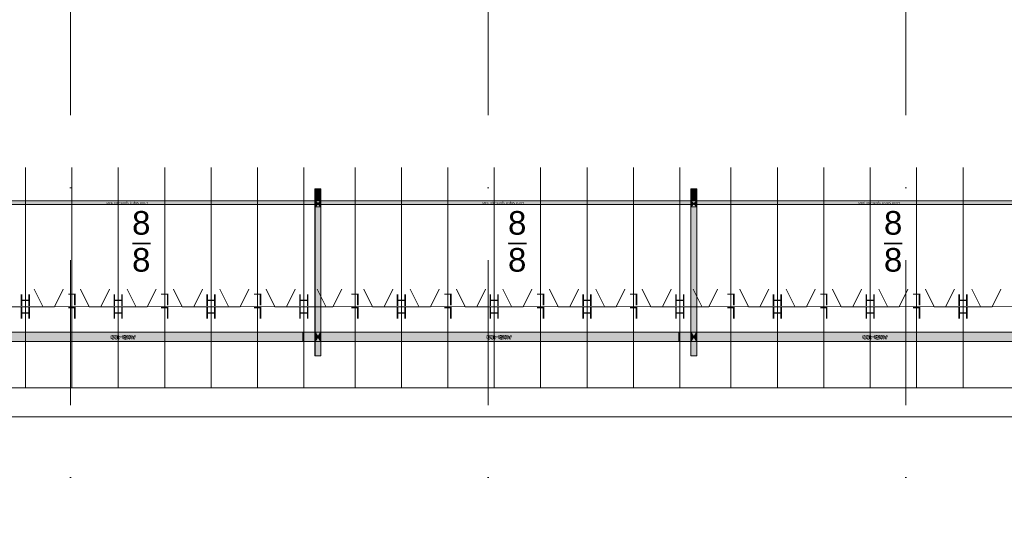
# Model space of a CAD drawing. Header units: millimetres. Extents: x -54205 to 99702, y -35458 to 70878.
# Tile 8 of 226: x -27187 to -18703, y 5666 to 9941. Entities that reach past the tile are written whole.
import ezdxf
from ezdxf.enums import TextEntityAlignment as Align

# ---------------------------------------------------------------- set-up
doc = ezdxf.new("R2010")
doc.units = ezdxf.units.MM
doc.header["$MEASUREMENT"] = 0
doc.linetypes.add('streep-punt', pattern=[2500, 1250, -625, 0, -625])
for name, color, linetype in [('21_0 NC Buitenwanden', 7, 'Continuous'), ('23 Vloeren', 7, 'Continuous'), ('New_Klaver bicycle parking', 7, 'Continuous'), ('New_Klaver bicycle parking 2D arcering', 7, 'Continuous'), ('New_Ruimtefuncties Zone omranding', 7, 'Continuous'), ('Stramien', 7, 'Continuous')]:
    doc.layers.add(name, color=color, linetype=linetype)
doc.styles.add('GENERATED_STYLE_1', font='arial.ttf')

# ---------------------------------------------------------------- blocks, each defined once
blk = doc.blocks.new('Slab_4_1', base_point=(-44650, 6765.6))
at = {"layer": '23 Vloeren', "color": 255, "linetype": 'Continuous', "lineweight": 0, "flags": 128}
blk.add_lwpolyline([(-44650, 6765.6), (-1600, 6765.6), (-1600, 23965.6), (-44650, 23965.6), (-44650, 16590.6), (-51700, 16590.6), (-51700, 13865.6), (-52800, 13865.6), (-52800, 9270.9), (-49663.7, 9270.9), (-49663.7, 6615.6), (-47450, 6615.6), (-47450, 8365.5), (-45550, 8365.5), (-45550, 13865.6), (-44650, 13865.6)], close=True, dxfattribs=at)
blk = doc.blocks.new('Wall_85_1', base_point=(-770, 6765.6))
at = {"layer": '21_0 NC Buitenwanden', "color": 1, "linetype": 'Continuous', "lineweight": 0, "flags": 128}
for points in [[(-1600, 6765.6), (-44650, 6765.6)], [(-44650, 6515.6), (-1100, 6515.6)]]:
    blk.add_lwpolyline(points, dxfattribs=at)
blk = doc.blocks.new('Standard grid marker')
at = {"layer": 'Stramien', "color": 1, "linetype": 'streep-punt', "lineweight": 0}
blk.add_line((1000, 0), (61400.2, 0), dxfattribs=at)
at = {"layer": 'Stramien', "color": 2, "lineweight": 0, "style": 'GENERATED_STYLE_1'}
for tag, p in [('AC_MarkerText_1_0', (-245, -80)), ('AC_MarkerText_1_1', (63155.2, -80))]:
    blk.add_attdef(tag, text='', height=350, rotation=270, dxfattribs=at).set_placement(p, align=Align.TOP_CENTER)

msp = doc.modelspace()

# ---------------------------------------------------------------- hatches: boundary and pattern name
at = {"layer": 'New_Klaver bicycle parking 2D arcering', "linetype": 'Continuous', "lineweight": 0, "true_color": 0x778488}
for points in [[(-24592.1, 8481.3), (-24642, 8481.3), (-24642, 8377.3), (-24592.1, 8377.3)], [(-21352.6, 8481.3), (-21402.6, 8481.3), (-21402.6, 8377.3), (-21352.6, 8377.3)], [(-36350.1, 8372.2), (-36350.1, 8343.6), (-8395.1, 8343.6), (-8395.1, 8372.2)], [(-24617, 8352.3), (-24642, 8377.3), (-24642, 8327.3)], [(-24592.1, 8327.3), (-24642, 8327.3), (-24642, 7245.5), (-24592.1, 7245.5)], [(-24592.1, 8377.3), (-24617, 8352.3), (-24592.1, 8327.3)], [(-21377.6, 8352.3), (-21402.6, 8377.3), (-21402.6, 8327.3)], [(-21352.6, 8327.3), (-21402.6, 8327.3), (-21402.6, 7245.5), (-21352.6, 7245.5)], [(-21352.6, 8377.3), (-21377.6, 8352.3), (-21352.6, 8327.3)], [(-36350.1, 7239.8), (-36350.1, 7160.5), (-8395.1, 7160.5), (-8395.1, 7239.8)], [(-24642, 7165.5), (-24642, 7245.5), (-27831.4, 7245.5), (-27831.4, 7165.5)], [(-24642, 7165.5), (-24617, 7205.5), (-24642, 7245.5)], [(-24592.1, 7245.5), (-24617, 7205.5), (-24592.1, 7165.5)], [(-21402.6, 7165.5), (-21402.6, 7245.5), (-24592.1, 7245.5), (-24592.1, 7165.5)], [(-21402.6, 7165.5), (-21377.6, 7205.5), (-21402.6, 7245.5)], [(-21352.6, 7245.5), (-21377.6, 7205.5), (-21352.6, 7165.5)], [(-18163.2, 7165.5), (-18163.2, 7245.5), (-21352.6, 7245.5), (-21352.6, 7165.5)], [(-24642, 7042.6), (-24592.1, 7042.6), (-24592.1, 7165.5), (-24642, 7165.5)], [(-21402.6, 7042.6), (-21352.6, 7042.6), (-21352.6, 7165.5), (-21402.6, 7165.5)]]:
    msp.add_hatch(color=8, dxfattribs=at).paths.add_polyline_path(points)

# ---------------------------------------------------------------- linework, layer by layer
at = {"layer": 'New_Klaver bicycle parking', "color": 8, "linetype": 'Continuous', "lineweight": 0, "true_color": 0x778488}
for points in [[(-27136.6, 6765.6), (-27136.6, 8665)], [(-27136.6, 6765.6), (-27136.6, 8665)], [(-26736.7, 6765.6), (-26736.7, 8665)], [(-26736.7, 6765.6), (-26736.7, 8665)], [(-26336.8, 6765.6), (-26336.8, 8665)], [(-26336.8, 6765.6), (-26336.8, 8665)], [(-25936.8, 6765.6), (-25936.8, 8665)], [(-25936.8, 6765.6), (-25936.8, 8665)], [(-25536.9, 6765.6), (-25536.9, 8665)], [(-25536.9, 6765.6), (-25536.9, 8665)], [(-25137, 6765.6), (-25137, 8665)], [(-25137, 6765.6), (-25137, 8665)], [(-24737, 6765.6), (-24737, 8665)], [(-24737, 6765.6), (-24737, 8665)], [(-24297.1, 6765.6), (-24297.1, 8665)], [(-24297.1, 6765.6), (-24297.1, 8665)], [(-23897.2, 6765.6), (-23897.2, 8665)], [(-23897.2, 6765.6), (-23897.2, 8665)], [(-23497.3, 6765.6), (-23497.3, 8665)], [(-23497.3, 6765.6), (-23497.3, 8665)], [(-23097.3, 6765.6), (-23097.3, 8665)], [(-23097.3, 6765.6), (-23097.3, 8665)], [(-22697.7, 6765.6), (-22697.7, 8665)], [(-22697.7, 6765.6), (-22697.7, 8665)], [(-22297.8, 6765.6), (-22297.8, 8665)], [(-22297.8, 6765.6), (-22297.8, 8665)], [(-21897.8, 6765.6), (-21897.8, 8665)], [(-21897.8, 6765.6), (-21897.8, 8665)], [(-21497.9, 6765.6), (-21497.9, 8665)], [(-21497.9, 6765.6), (-21497.9, 8665)], [(-21058, 6765.6), (-21058, 8665)], [(-21058, 6765.6), (-21058, 8665)], [(-20658.1, 6765.6), (-20658.1, 8665)], [(-20658.1, 6765.6), (-20658.1, 8665)], [(-20258.1, 6765.6), (-20258.1, 8665)], [(-20258.1, 6765.6), (-20258.1, 8665)], [(-19858.2, 6765.6), (-19858.2, 8665)], [(-19858.2, 6765.6), (-19858.2, 8665)], [(-19458.2, 6765.6), (-19458.2, 8665)], [(-19458.2, 6765.6), (-19458.2, 8665)], [(-19058.3, 6765.6), (-19058.3, 8665)], [(-19058.3, 6765.6), (-19058.3, 8665)], [(-24592.1, 7042.5), (-24642.2, 7042.5), (-24642.2, 8481.1), (-24592.1, 8481.1)], [(-24592.1, 7042.5), (-24592.1, 8481.1)], [(-21352.9, 7042.5), (-21402.7, 7042.5), (-21402.7, 8481.1), (-21352.9, 8481.1)], [(-21352.9, 7042.5), (-21352.9, 8481.1)], [(-24592.1, 8377.1), (-24642.2, 8377.1), (-24592.1, 8327.3), (-24642.2, 8327.3)], [(-24592.1, 8377.1), (-24642.2, 8327.3)], [(-21352.9, 8377.1), (-21402.7, 8377.1), (-21352.9, 8327.3), (-21402.7, 8327.3)], [(-21352.9, 8377.1), (-21402.7, 8327.3)], [(-26060.5, 8013.3), (-26215.6, 8013.3)], [(-26060.2, 8006.3), (-26215.6, 8006.3)], [(-22821.1, 8013.3), (-22976.5, 8013.3)], [(-22821.1, 8006.3), (-22976.2, 8006.3)], [(-19581.6, 8013.3), (-19737, 8013.3)], [(-19581.6, 8006.3), (-19736.7, 8006.3)], [(-26986.6, 7465.5), (-27061.8, 7615.6)], [(-26986.6, 7465.5), (-27061.8, 7615.6)], [(-26886.7, 7465.2), (-26811.9, 7615.2)], [(-26886.7, 7465.2), (-26811.9, 7615.2)], [(-26586.7, 7465.2), (-26661.9, 7615.2)], [(-26586.7, 7465.2), (-26661.9, 7615.2)], [(-26486.8, 7465.2), (-26411.9, 7615.2)], [(-26486.8, 7465.2), (-26411.9, 7615.2)], [(-26186.8, 7465.5), (-26261.9, 7615.6)], [(-26186.8, 7465.5), (-26261.9, 7615.6)], [(-26086.9, 7465.2), (-26012, 7615.2)], [(-26086.9, 7465.2), (-26012, 7615.2)], [(-25787.1, 7465.2), (-25862, 7615.2)], [(-25787.1, 7465.2), (-25862, 7615.2)], [(-25686.9, 7465.2), (-25612.1, 7615.2)], [(-25686.9, 7465.2), (-25612.1, 7615.2)], [(-25387.2, 7465.5), (-25462.1, 7615.6)], [(-25387.2, 7465.5), (-25462.1, 7615.6)], [(-25287, 7465.2), (-25212.1, 7615.2)], [(-25287, 7465.2), (-25212.1, 7615.2)], [(-24987.3, 7465.2), (-25062.1, 7615.2)], [(-24987.3, 7465.2), (-25062.1, 7615.2)], [(-24887, 7465.2), (-24812.2, 7615.2)], [(-24887, 7465.2), (-24812.2, 7615.2)], [(-24547.4, 7465.5), (-24622.2, 7615.6)], [(-24547.4, 7465.5), (-24622.2, 7615.6)], [(-24487.1, 7465.2), (-24412.3, 7615.2)], [(-24487.1, 7465.2), (-24412.3, 7615.2)], [(-24147.4, 7465.2), (-24222.3, 7615.2)], [(-24147.4, 7465.2), (-24222.3, 7615.2)], [(-24047.2, 7465.2), (-23972.4, 7615.2)], [(-24047.2, 7465.2), (-23972.4, 7615.2)], [(-23747.5, 7465.5), (-23822.3, 7615.6)], [(-23747.5, 7465.5), (-23822.3, 7615.6)], [(-23647.3, 7465.2), (-23572.4, 7615.2)], [(-23647.3, 7465.2), (-23572.4, 7615.2)], [(-23347.6, 7465.2), (-23422.4, 7615.2)], [(-23347.6, 7465.2), (-23422.4, 7615.2)], [(-23247.3, 7465.2), (-23172.5, 7615.2)], [(-23247.3, 7465.2), (-23172.5, 7615.2)], [(-22947.6, 7465.5), (-23022.5, 7615.6)], [(-22947.6, 7465.5), (-23022.5, 7615.6)], [(-22847.4, 7465.2), (-22772.5, 7615.2)], [(-22847.4, 7465.2), (-22772.5, 7615.2)], [(-22547.7, 7465.2), (-22622.5, 7615.2)], [(-22547.7, 7465.2), (-22622.5, 7615.2)], [(-22447.5, 7465.2), (-22372.6, 7615.2)], [(-22447.5, 7465.2), (-22372.6, 7615.2)], [(-22147.7, 7465.5), (-22222.6, 7615.6)], [(-22147.7, 7465.5), (-22222.6, 7615.6)], [(-22047.5, 7465.2), (-21972.7, 7615.2)], [(-22047.5, 7465.2), (-21972.7, 7615.2)], [(-21747.8, 7465.2), (-21822.7, 7615.2)], [(-21747.8, 7465.2), (-21822.7, 7615.2)], [(-21647.6, 7465.2), (-21572.7, 7615.2)], [(-21647.6, 7465.2), (-21572.7, 7615.2)], [(-21307.9, 7465.5), (-21382.8, 7615.6)], [(-21307.9, 7465.5), (-21382.8, 7615.6)], [(-21248, 7465.2), (-21172.8, 7615.2)], [(-21248, 7465.2), (-21172.8, 7615.2)], [(-20908, 7465.2), (-20982.8, 7615.2)], [(-20908, 7465.2), (-20982.8, 7615.2)], [(-20807.8, 7465.2), (-20732.9, 7615.2)], [(-20807.8, 7465.2), (-20732.9, 7615.2)], [(-20508, 7465.5), (-20582.9, 7615.6)], [(-20508, 7465.5), (-20582.9, 7615.6)], [(-20407.8, 7465.2), (-20333, 7615.2)], [(-20407.8, 7465.2), (-20333, 7615.2)], [(-20108.1, 7465.2), (-20183, 7615.2)], [(-20108.1, 7465.2), (-20183, 7615.2)], [(-20007.9, 7465.2), (-19933, 7615.2)], [(-20007.9, 7465.2), (-19933, 7615.2)], [(-19708.2, 7465.5), (-19783, 7615.6)], [(-19708.2, 7465.5), (-19783, 7615.6)], [(-19608.3, 7465.2), (-19533.1, 7615.2)], [(-19608.3, 7465.2), (-19533.1, 7615.2)], [(-19308.2, 7465.2), (-19383.1, 7615.2)], [(-19308.2, 7465.2), (-19383.1, 7615.2)], [(-19208.3, 7465.2), (-19133.2, 7615.2)], [(-19208.3, 7465.2), (-19133.2, 7615.2)], [(-18908.3, 7465.5), (-18983.1, 7615.6)], [(-18908.3, 7465.5), (-18983.1, 7615.6)], [(-18808.4, 7465.2), (-18733.2, 7615.2)], [(-18808.4, 7465.2), (-18733.2, 7615.2)], [(-26886.7, 7465.2), (-27386.6, 7465.2)], [(-26886.7, 7465.2), (-27386.6, 7465.2)], [(-26486.8, 7465.2), (-26986.6, 7465.5)], [(-26486.8, 7465.2), (-26986.6, 7465.5)], [(-26086.9, 7465.2), (-26586.7, 7465.2)], [(-26086.9, 7465.2), (-26586.7, 7465.2)], [(-25686.9, 7465.2), (-26186.8, 7465.5)], [(-25686.9, 7465.2), (-26186.8, 7465.5)], [(-25287, 7465.2), (-25787.1, 7465.2)], [(-25287, 7465.2), (-25787.1, 7465.2)], [(-24887, 7465.2), (-25387.2, 7465.5)], [(-24887, 7465.2), (-25387.2, 7465.5)], [(-24487.1, 7465.2), (-24987.3, 7465.2)], [(-24487.1, 7465.2), (-24987.3, 7465.2)], [(-24047.2, 7465.2), (-24547.4, 7465.5)], [(-24047.2, 7465.2), (-24547.4, 7465.5)], [(-23647.3, 7465.2), (-24147.4, 7465.2)], [(-23647.3, 7465.2), (-24147.4, 7465.2)], [(-23247.3, 7465.2), (-23747.5, 7465.5)], [(-23247.3, 7465.2), (-23747.5, 7465.5)], [(-22847.4, 7465.2), (-23347.6, 7465.2)], [(-22847.4, 7465.2), (-23347.6, 7465.2)], [(-22447.5, 7465.2), (-22947.6, 7465.5)], [(-22447.5, 7465.2), (-22947.6, 7465.5)], [(-22047.5, 7465.2), (-22547.7, 7465.2)], [(-22047.5, 7465.2), (-22547.7, 7465.2)], [(-21647.6, 7465.2), (-22147.7, 7465.5)], [(-21647.6, 7465.2), (-22147.7, 7465.5)], [(-21248, 7465.2), (-21747.8, 7465.2)], [(-21248, 7465.2), (-21747.8, 7465.2)], [(-21402.7, 7245.4), (-21402.7, 7395.5)], [(-20807.8, 7465.2), (-21307.9, 7465.5)], [(-20807.8, 7465.2), (-21307.9, 7465.5)], [(-20407.8, 7465.2), (-20908, 7465.2)], [(-20407.8, 7465.2), (-20908, 7465.2)], [(-20007.9, 7465.2), (-20508, 7465.5)], [(-20007.9, 7465.2), (-20508, 7465.5)], [(-19608.3, 7465.2), (-20108.1, 7465.2)], [(-19608.3, 7465.2), (-20108.1, 7465.2)], [(-19208.3, 7465.2), (-19708.2, 7465.5)], [(-19208.3, 7465.2), (-19708.2, 7465.5)], [(-18808.4, 7465.2), (-19308.2, 7465.2)], [(-18808.4, 7465.2), (-19308.2, 7465.2)], [(-18408.5, 7465.2), (-18908.3, 7465.5)], [(-18408.5, 7465.2), (-18908.3, 7465.5)], [(-24745.6, 7245.1), (-24745.6, 7164.9)], [(-21506.1, 7245.1), (-21506.1, 7164.9)], [(-21352.9, 7245.4), (-21202.9, 7245.4)]]:
    msp.add_lwpolyline(points, dxfattribs=at)
at = {"layer": 'New_Klaver bicycle parking', "color": 149, "linetype": 'Continuous', "lineweight": 0, "true_color": 0x3c4244}
for points in [[(-24592.1, 7042.6), (-24642, 7042.6), (-24642, 8481.3), (-24592.1, 8481.3)], [(-21352.6, 7042.6), (-21402.6, 7042.6), (-21402.6, 8481.3), (-21352.6, 8481.3)], [(-24592.1, 8377.3), (-24642, 8377.3), (-24592.1, 8327.3), (-24642, 8327.3)], [(-21352.6, 8377.3), (-21402.6, 8377.3), (-21352.6, 8327.3), (-21402.6, 8327.3)], [(-24642, 7165.5), (-27831.4, 7165.5), (-27831.4, 7245.5), (-24642, 7245.5)], [(-24592.1, 7165.5), (-24642, 7165.5), (-24592.1, 7245.5), (-24642, 7245.5)], [(-21402.6, 7165.5), (-24592.1, 7165.5), (-24592.1, 7245.5), (-21402.6, 7245.5)], [(-21352.6, 7165.5), (-21402.6, 7165.5), (-21352.6, 7245.5), (-21402.6, 7245.5)], [(-18163.2, 7165.5), (-21352.6, 7165.5), (-21352.6, 7245.5), (-18163.2, 7245.5)]]:
    msp.add_lwpolyline(points, close=True, dxfattribs=at)
at = {"layer": 'New_Klaver bicycle parking', "color": 8, "linetype": 'Continuous', "lineweight": 0, "true_color": 0x778488}
for points in [[(-27831.5, 8347.2), (-24642.2, 8347.2), (-24642.2, 8377.1), (-27831.5, 8377.1)], [(-24592.1, 8347.2), (-21402.7, 8347.2), (-21402.7, 8377.1), (-24592.1, 8377.1)], [(-21352.9, 8347.2), (-18163.3, 8347.2), (-18163.3, 8377.1), (-21352.9, 8377.1)], [(-27831.5, 7165.5), (-24642.2, 7165.5), (-24642.2, 7245.4), (-27831.5, 7245.4)], [(-27831.5, 7165.5), (-24642.2, 7165.5), (-24642.2, 7245.4), (-27831.5, 7245.4)], [(-24592.1, 7165.5), (-24642.2, 7165.5), (-24592.1, 7245.4), (-24642.2, 7245.4)], [(-24592.1, 7165.5), (-21402.7, 7165.5), (-21402.7, 7245.4), (-24592.1, 7245.4)], [(-24592.1, 7165.5), (-21402.7, 7165.5), (-21402.7, 7245.4), (-24592.1, 7245.4)], [(-21352.9, 7165.5), (-21402.7, 7165.5), (-21352.9, 7245.4), (-21402.7, 7245.4)], [(-21352.9, 7165.5), (-18163.3, 7165.5), (-18163.3, 7245.4), (-21352.9, 7245.4)], [(-21352.9, 7165.5), (-18163.3, 7165.5), (-18163.3, 7245.4), (-21352.9, 7245.4)]]:
    msp.add_lwpolyline(points, close=True, dxfattribs=at)
at = {"layer": 'New_Ruimtefuncties Zone omranding', "color": 7, "linetype": 'Continuous', "lineweight": 0, "true_color": 0xd5f4ff, "flags": 128}
msp.add_lwpolyline([(-36450, 23965.5), (-36450, 6765.6), (-1600, 6765.6), (-1600, 23965.6)], close=True, dxfattribs=at)

# ---------------------------------------------------------------- block references
at = {"layer": '21_0 NC Buitenwanden', "color": 1, "lineweight": 0}
msp.add_blockref('Wall_85_1', (-770, 6765.6), dxfattribs=at)
at = {"layer": '23 Vloeren', "color": 255, "linetype": 'Continuous', "lineweight": 0}
msp.add_blockref('Slab_4_1', (-44650, 6765.6), dxfattribs=at)
at = {"layer": 'Stramien', "color": 1, "linetype": 'Continuous', "lineweight": 0, "zscale": 1000, "rotation": 90}
for p in [(-26750, -1884.3), (-23150, -1884.3), (-19550, -1884.3)]:
    msp.add_blockref('Standard grid marker', p, dxfattribs=at)

# ---------------------------------------------------------------- texts
at = {"layer": 'New_Klaver bicycle parking', "color": 254, "linetype": 'Continuous', "lineweight": 0, "true_color": 0xd1d7d8, "attachment_point": 7, "rotation": 180, "style": 'GENERATED_STYLE_1'}
for s, insert, char_height in [('\\A1;{\\pql;\\fArial|b0|i0|c0|p0;\\W1.000000;Front Strip 8 Spots 400 30x5}', (-26080.7, 8375.4), 20.36), ('\\A1;{\\pql;\\fArial|b0|i0|c0|p0;\\W1.000000;Front Strip 8 Spots 400 30x5}', (-22841.3, 8375.4), 20.36), ('\\A1;{\\pql;\\fArial|b0|i0|c0|p0;\\W1.000000;Front Strip 8 Spots 400 30x5}', (-19601.9, 8375.4), 20.36), ('\\A1;{\\pql;\\fArial|b0|i0|c0|p0;\\W1.000000;AWB-400}', (-26192.9, 7221.7), 35.63), ('\\A1;{\\pql;\\fArial|b0|i0|c0|p0;\\W1.000000;AWB-400}', (-26184, 7217.9), 35.63), ('\\A1;{\\pql;\\fArial|b0|i0|c0|p0;\\W1.000000;AWB-400}', (-22953.5, 7221.7), 35.63), ('\\A1;{\\pql;\\fArial|b0|i0|c0|p0;\\W1.000000;AWB-400}', (-22944.6, 7217.9), 35.63), ('\\A1;{\\pql;\\fArial|b0|i0|c0|p0;\\W1.000000;AWB-400}', (-19714.1, 7221.7), 35.63), ('\\A1;{\\pql;\\fArial|b0|i0|c0|p0;\\W1.000000;AWB-400}', (-19705.2, 7217.9), 35.63)]:
    msp.add_mtext(s, dxfattribs=dict(at, insert=insert, char_height=char_height))
at = {"layer": 'New_Klaver bicycle parking', "color": 8, "linetype": 'Continuous', "lineweight": 0, "true_color": 0x778488, "char_height": 203.599, "attachment_point": 9, "style": 'GENERATED_STYLE_1'}
for insert in [(-26060.2, 8083.4), (-22820.8, 8083.4), (-19581.4, 8083.4), (-26060.4, 7764.5), (-22821, 7764.5), (-19581.6, 7764.5)]:
    msp.add_mtext('\\A1;{\\pqr;\\fArial|b0|i0|c0|p0;\\W1.000000;8}', dxfattribs=dict(at, insert=insert))
at = {"layer": 'New_Klaver bicycle parking', "color": 8, "linetype": 'Continuous', "lineweight": 0, "true_color": 0x778488, "char_height": 101.8, "attachment_point": 7, "rotation": 180, "style": 'GENERATED_STYLE_1'}
for s, insert in [('\\A1;{\\pql;\\fArial|b0|i0|c0|p0;\\W1.000000;H}', (-27086.2, 7572.5)), ('\\A1;{\\pql;\\fArial|b0|i0|c0|p0;\\W1.000000;L}', (-26693.6, 7578.7)), ('\\A1;{\\pql;\\fArial|b0|i0|c0|p0;\\W1.000000;H}', (-26286.4, 7572.5)), ('\\A1;{\\pql;\\fArial|b0|i0|c0|p0;\\W1.000000;L}', (-25893.7, 7578.7)), ('\\A1;{\\pql;\\fArial|b0|i0|c0|p0;\\W1.000000;H}', (-25486.5, 7572.5)), ('\\A1;{\\pql;\\fArial|b0|i0|c0|p0;\\W1.000000;L}', (-25093.9, 7578.7)), ('\\A1;{\\pql;\\fArial|b0|i0|c0|p0;\\W1.000000;H}', (-24686.7, 7572.5)), ('\\A1;{\\pql;\\fArial|b0|i0|c0|p0;\\W1.000000;L}', (-24254, 7578.7)), ('\\A1;{\\pql;\\fArial|b0|i0|c0|p0;\\W1.000000;H}', (-23846.8, 7572.5)), ('\\A1;{\\pql;\\fArial|b0|i0|c0|p0;\\W1.000000;L}', (-23454.2, 7578.7)), ('\\A1;{\\pql;\\fArial|b0|i0|c0|p0;\\W1.000000;H}', (-23047, 7572.5)), ('\\A1;{\\pql;\\fArial|b0|i0|c0|p0;\\W1.000000;L}', (-22654.3, 7578.7)), ('\\A1;{\\pql;\\fArial|b0|i0|c0|p0;\\W1.000000;H}', (-22247.1, 7572.5)), ('\\A1;{\\pql;\\fArial|b0|i0|c0|p0;\\W1.000000;L}', (-21854.5, 7578.7)), ('\\A1;{\\pql;\\fArial|b0|i0|c0|p0;\\W1.000000;H}', (-21447.3, 7572.5)), ('\\A1;{\\pql;\\fArial|b0|i0|c0|p0;\\W1.000000;L}', (-21014.6, 7578.7)), ('\\A1;{\\pql;\\fArial|b0|i0|c0|p0;\\W1.000000;H}', (-20607.4, 7572.5)), ('\\A1;{\\pql;\\fArial|b0|i0|c0|p0;\\W1.000000;L}', (-20214.8, 7578.7)), ('\\A1;{\\pql;\\fArial|b0|i0|c0|p0;\\W1.000000;H}', (-19807.5, 7572.5)), ('\\A1;{\\pql;\\fArial|b0|i0|c0|p0;\\W1.000000;L}', (-19414.9, 7578.7)), ('\\A1;{\\pql;\\fArial|b0|i0|c0|p0;\\W1.000000;H}', (-19007.7, 7572.5)), ('\\A1;{\\pql;\\fArial|b0|i0|c0|p0;\\W1.000000;H}', (-27086.2, 7462.8)), ('\\A1;{\\pql;\\fArial|b0|i0|c0|p0;\\W1.000000;L}', (-26693.6, 7462.2)), ('\\A1;{\\pql;\\fArial|b0|i0|c0|p0;\\W1.000000;H}', (-26286.4, 7462.8)), ('\\A1;{\\pql;\\fArial|b0|i0|c0|p0;\\W1.000000;L}', (-25893.7, 7462.2)), ('\\A1;{\\pql;\\fArial|b0|i0|c0|p0;\\W1.000000;H}', (-25486.5, 7462.8)), ('\\A1;{\\pql;\\fArial|b0|i0|c0|p0;\\W1.000000;L}', (-25093.9, 7462.2)), ('\\A1;{\\pql;\\fArial|b0|i0|c0|p0;\\W1.000000;H}', (-24686.7, 7462.8)), ('\\A1;{\\pql;\\fArial|b0|i0|c0|p0;\\W1.000000;L}', (-24254, 7462.2)), ('\\A1;{\\pql;\\fArial|b0|i0|c0|p0;\\W1.000000;H}', (-23846.8, 7462.8)), ('\\A1;{\\pql;\\fArial|b0|i0|c0|p0;\\W1.000000;L}', (-23454.2, 7462.2)), ('\\A1;{\\pql;\\fArial|b0|i0|c0|p0;\\W1.000000;H}', (-23047, 7462.8)), ('\\A1;{\\pql;\\fArial|b0|i0|c0|p0;\\W1.000000;L}', (-22654.3, 7462.2)), ('\\A1;{\\pql;\\fArial|b0|i0|c0|p0;\\W1.000000;H}', (-22247.1, 7462.8)), ('\\A1;{\\pql;\\fArial|b0|i0|c0|p0;\\W1.000000;L}', (-21854.5, 7462.2)), ('\\A1;{\\pql;\\fArial|b0|i0|c0|p0;\\W1.000000;H}', (-21447.3, 7462.8)), ('\\A1;{\\pql;\\fArial|b0|i0|c0|p0;\\W1.000000;L}', (-21014.6, 7462.2)), ('\\A1;{\\pql;\\fArial|b0|i0|c0|p0;\\W1.000000;H}', (-20607.4, 7462.8)), ('\\A1;{\\pql;\\fArial|b0|i0|c0|p0;\\W1.000000;L}', (-20214.8, 7462.2)), ('\\A1;{\\pql;\\fArial|b0|i0|c0|p0;\\W1.000000;H}', (-19807.5, 7462.8)), ('\\A1;{\\pql;\\fArial|b0|i0|c0|p0;\\W1.000000;L}', (-19414.9, 7462.2)), ('\\A1;{\\pql;\\fArial|b0|i0|c0|p0;\\W1.000000;H}', (-19007.7, 7462.8))]:
    msp.add_mtext(s, dxfattribs=dict(at, insert=insert))

doc.saveas('drawing.dxf')
